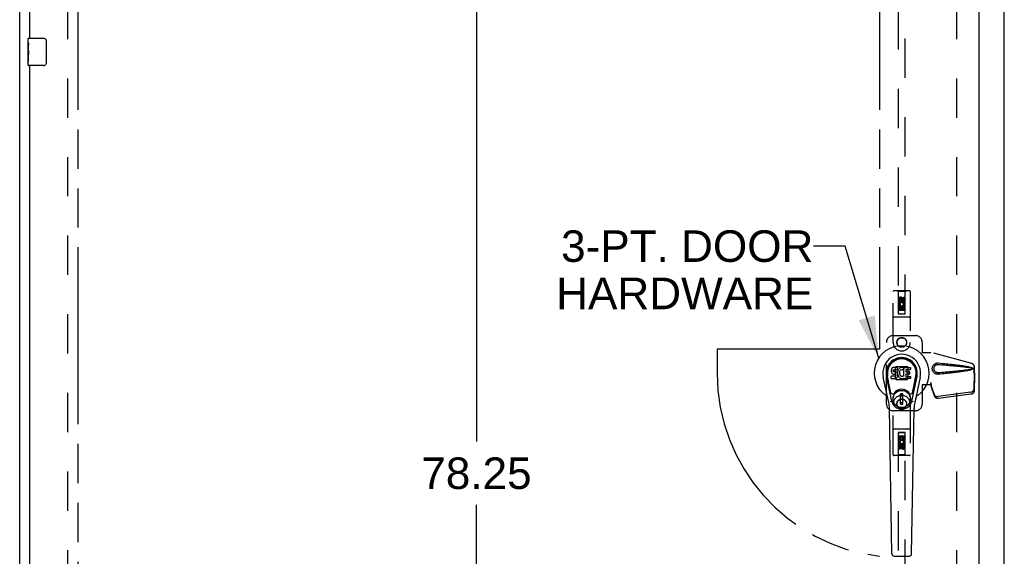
# Model space of a CAD drawing. Header units: inches. Extents: x 0 to 262, y 0 to 169.
# Tile 6 of 17: x 84 to 120, y 59 to 78. Entities that reach past the tile are written whole.
import ezdxf

# ---------------------------------------------------------------- set-up
doc = ezdxf.new("R2010")
doc.units = ezdxf.units.IN
doc.header["$LTSCALE"] = 14.384615
doc.header["$MEASUREMENT"] = 0
doc.linetypes.add('HIDDEN', pattern=[0.2, 0.1, -0.1])
doc.linetypes.add('PHANTOM', pattern=[0.8, 0.45, -0.05, 0.1, -0.05, 0.1, -0.05])
doc.layers.get('0').update_dxf_attribs({"linetype": 'CONTINUOUS'})
for name, color, linetype in [('02___PRT_ALL_AXES', 7, 'CONTINUOUS'), ('AVAILABLE_DOOR_SPACE', 7, 'CONTINUOUS'), ('DEFAULT_2', 8, 'HIDDEN'), ('DIMENSIONS', 7, 'CONTINUOUS')]:
    doc.layers.add(name, color=color, linetype=linetype)
doc.styles.get("Standard").update_dxf_attribs({"font": 'arial.ttf'})
doc.dimstyles.new('DIMSTYLE_2', dxfattribs={"dimtxt": 1.153846, "dimasz": 1.538462, "dimexe": 0.09, "dimexo": 0.07, "dimgap": 0.0375, "dimtad": 0, "dimtih": 1, "dimtoh": 1, "dimzin": 4, "dimdsep": 46, "dimtxsty": 'Standard', "dimblk": '_FILLED', "dimblk1": '_FILLED', "dimblk2": '_FILLED', "dimcen": 0.09, "dimazin": 1, "dimtfac": 1, "dimtdec": 3, "dimtofl": 0, "dimtmove": 0, "dimatfit": 3, "dimldrblk": '_FILLED', "dimfxl": 1, "dimtolj": 1, "dimtzin": 4, "dimarcsym": 0})
doc.dimstyles.get("Standard").update_dxf_attribs({"dimtxt": 1.307692, "dimasz": 1.538462, "dimexe": 0.09, "dimexo": 0.07, "dimgap": 0.09, "dimtad": 0, "dimtih": 1, "dimtoh": 1, "dimdec": 3, "dimzin": 4, "dimdsep": 46, "dimtxsty": 'Standard', "dimblk": '_FILLED', "dimblk1": '_FILLED', "dimblk2": '_FILLED', "dimcen": 0.09, "dimadec": 3, "dimazin": 1, "dimtp": 0.001, "dimtm": 0.001, "dimtfac": 1, "dimtdec": 3, "dimtofl": 0, "dimtmove": 0, "dimatfit": 3, "dimldrblk": '_FILLED', "dimfxl": 1, "dimtolj": 1, "dimtzin": 4, "dimarcsym": 0})

# ---------------------------------------------------------------- blocks, each defined once
blk = doc.blocks.new('_FILLED')
at = {"color": 0, "linetype": 'ByBlock'}
blk.add_solid([(0, 0), (-1, 0.2), (-1, -0.2)], dxfattribs=at)
blk = doc.blocks.new('*D15')
at = {"layer": 'DIMENSIONS', "color": 2, "linetype": 'Continuous'}
for p, q in [((102.576, 104.548), (101.148, 104.548)), ((101.192, 104.548), (101.192, 62.916)), ((101.192, 26.298), (101.192, 60.608)), ((101.148, 26.298), (99.807, 26.298))]:
    blk.add_line(p, q, dxfattribs=at)
at = {"layer": 'DIMENSIONS', "color": 2, "linetype": 'Continuous', "xscale": 1.5384615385, "yscale": 1.5384615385, "zscale": 1.5384615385}
for p, rotation in [((101.192, 104.548), 90), ((101.192, 26.298), 270)]:
    blk.add_blockref('_FILLED', p, dxfattribs=dict(at, rotation=rotation))
at = {"layer": 'DIMENSIONS', "color": 2, "linetype": 'Continuous', "insert": (101.192, 62.339), "char_height": 1.1538, "width": 4.03203, "attachment_point": 2, "line_spacing_factor": 0.9}
blk.add_mtext('78.25', dxfattribs=at)

msp = doc.modelspace()

# ---------------------------------------------------------------- linework, layer by layer
at = {"color": 3, "linetype": 'Continuous'}
for p, q in [((84.491, 18.527), (84.491, 108.319)), ((120.491, 18.527), (120.491, 108.319)), ((119.554, 105.569), (119.554, 25.277)), ((84.866, 77.673), (84.866, 100.173)), ((84.866, 54.173), (84.866, 76.673))]:
    msp.add_line(p, q, dxfattribs=at)
at = {"color": 7, "linetype": 'Continuous'}
for p, q in [((84.806, 77.512), (84.806, 77.658)), ((84.821, 77.673), (85.361, 77.673)), ((85.461, 77.573), (85.461, 76.773)), ((84.806, 77.254), (84.806, 77.288)), ((84.806, 77.057), (84.806, 77.089)), ((84.806, 76.688), (84.806, 76.827)), ((85.361, 76.673), (84.821, 76.673)), ((116.357, 65.537), (116.355, 65.513)), ((116.362, 65.56), (116.357, 65.537)), ((116.371, 65.583), (116.362, 65.56)), ((116.385, 65.603), (116.371, 65.583)), ((116.394, 65.611), (116.385, 65.603)), ((116.403, 65.617), (116.394, 65.611)), ((116.425, 65.627), (116.403, 65.617)), ((116.448, 65.634), (116.425, 65.627)), ((116.427, 65.517), (116.429, 65.532)), ((116.429, 65.532), (116.432, 65.538)), ((116.432, 65.538), (116.438, 65.543)), ((116.438, 65.543), (116.452, 65.548)), ((116.588, 65.634), (116.448, 65.634)), ((116.452, 65.548), (116.467, 65.549)), ((116.467, 65.549), (116.58, 65.549)), ((116.58, 65.549), (116.586, 65.549)), ((116.586, 65.549), (116.587, 65.555)), ((116.587, 65.555), (116.589, 65.568)), ((116.59, 65.591), (116.588, 65.634)), ((116.589, 65.568), (116.59, 65.591)), ((116.611, 65.534), (116.602, 65.514)), ((116.622, 65.554), (116.611, 65.534)), ((116.634, 65.572), (116.622, 65.554)), ((116.649, 65.589), (116.634, 65.572)), ((116.666, 65.604), (116.649, 65.589)), ((116.684, 65.617), (116.666, 65.604)), ((116.704, 65.626), (116.684, 65.617)), ((116.693, 65.526), (116.684, 65.516)), ((116.703, 65.534), (116.693, 65.526)), ((116.728, 65.544), (116.703, 65.534)), ((116.726, 65.631), (116.704, 65.626)), ((116.748, 65.633), (116.726, 65.631)), ((116.741, 65.548), (116.728, 65.544)), ((116.755, 65.547), (116.741, 65.548)), ((116.771, 65.632), (116.748, 65.633)), ((116.768, 65.544), (116.755, 65.547)), ((116.78, 65.539), (116.768, 65.544)), ((116.782, 65.631), (116.771, 65.632)), ((116.792, 65.627), (116.782, 65.631)), ((116.812, 65.61), (116.786, 65.542)), ((116.811, 65.615), (116.792, 65.627)), ((116.821, 65.632), (117.058, 65.632)), ((116.821, 65.307), (116.821, 65.632)), ((116.891, 65.544), (116.891, 65.477)), ((117.058, 65.549), (116.896, 65.549)), ((117.062, 65.628), (117.062, 65.553)), ((116.265, 64.353), (116.067, 65.279)), ((116.376, 64.4), (116.183, 65.304)), ((116.231, 65.077), (116.187, 65.305)), ((116.299, 64.931), (116.224, 65.312)), ((116.355, 65.513), (116.356, 65.49)), ((116.356, 65.49), (116.36, 65.466)), ((116.358, 65.228), (116.358, 65.302)), ((116.36, 65.466), (116.368, 65.444)), ((116.421, 65.308), (116.362, 65.307)), ((116.363, 65.223), (116.507, 65.223)), ((116.368, 65.444), (116.381, 65.424)), ((116.381, 65.424), (116.397, 65.406)), ((116.397, 65.406), (116.417, 65.393)), ((116.417, 65.393), (116.428, 65.389)), ((116.482, 65.308), (116.421, 65.308)), ((116.426, 65.502), (116.427, 65.517)), ((116.427, 65.494), (116.426, 65.502)), ((116.429, 65.487), (116.427, 65.494)), ((116.428, 65.389), (116.44, 65.387)), ((116.434, 65.481), (116.429, 65.487)), ((116.44, 65.477), (116.434, 65.481)), ((116.454, 65.473), (116.44, 65.477)), ((116.44, 65.387), (116.488, 65.387)), ((116.478, 65.473), (116.454, 65.473)), ((116.502, 65.472), (116.478, 65.473)), ((116.498, 65.309), (116.482, 65.308)), ((116.488, 65.387), (116.495, 65.386)), ((116.495, 65.386), (116.502, 65.383)), ((116.504, 65.312), (116.498, 65.309)), ((116.526, 65.467), (116.502, 65.472)), ((116.502, 65.383), (116.508, 65.379)), ((116.509, 65.318), (116.504, 65.312)), ((116.507, 65.223), (116.519, 65.224)), ((116.508, 65.379), (116.513, 65.373)), ((116.519, 65.33), (116.509, 65.318)), ((116.513, 65.373), (116.52, 65.359)), ((116.521, 65.337), (116.519, 65.33)), ((116.519, 65.224), (116.53, 65.228)), ((116.52, 65.359), (116.522, 65.344)), ((116.522, 65.344), (116.521, 65.337)), ((116.537, 65.462), (116.526, 65.467)), ((116.53, 65.228), (116.55, 65.242)), ((116.547, 65.455), (116.537, 65.462)), ((116.564, 65.438), (116.547, 65.455)), ((116.55, 65.242), (116.567, 65.259)), ((116.577, 65.418), (116.564, 65.438)), ((116.567, 65.259), (116.573, 65.269)), ((116.573, 65.269), (116.579, 65.28)), ((116.586, 65.396), (116.577, 65.418)), ((116.579, 65.28), (116.587, 65.302)), ((116.593, 65.373), (116.586, 65.396)), ((116.592, 65.47), (116.587, 65.426)), ((116.587, 65.426), (116.588, 65.404)), ((116.587, 65.302), (116.593, 65.325)), ((116.588, 65.404), (116.591, 65.382)), ((116.591, 65.382), (116.596, 65.36)), ((116.596, 65.492), (116.592, 65.47)), ((116.595, 65.349), (116.593, 65.373)), ((116.593, 65.325), (116.595, 65.349)), ((116.602, 65.514), (116.596, 65.492)), ((116.596, 65.36), (116.603, 65.339)), ((116.603, 65.339), (116.624, 65.299)), ((116.624, 65.299), (116.637, 65.281)), ((116.637, 65.281), (116.652, 65.264)), ((116.652, 65.264), (116.668, 65.249)), ((116.658, 65.442), (116.657, 65.415)), ((116.657, 65.415), (116.658, 65.401)), ((116.661, 65.468), (116.658, 65.442)), ((116.658, 65.401), (116.661, 65.389)), ((116.665, 65.481), (116.661, 65.468)), ((116.661, 65.389), (116.671, 65.364)), ((116.67, 65.493), (116.665, 65.481)), ((116.668, 65.249), (116.686, 65.235)), ((116.684, 65.516), (116.67, 65.493)), ((116.671, 65.364), (116.685, 65.341)), ((116.685, 65.341), (116.693, 65.331)), ((116.686, 65.235), (116.696, 65.23)), ((116.693, 65.331), (116.704, 65.322)), ((116.696, 65.23), (116.706, 65.227)), ((116.704, 65.322), (116.715, 65.314)), ((116.706, 65.227), (116.728, 65.221)), ((116.715, 65.314), (116.727, 65.309)), ((116.727, 65.309), (116.74, 65.307)), ((116.728, 65.221), (116.75, 65.219)), ((116.74, 65.307), (116.754, 65.307)), ((116.75, 65.219), (116.772, 65.222)), ((116.754, 65.307), (116.767, 65.309)), ((116.767, 65.309), (116.78, 65.313)), ((116.772, 65.222), (116.793, 65.228)), ((116.78, 65.313), (116.792, 65.318)), ((116.792, 65.318), (116.803, 65.326)), ((116.793, 65.228), (116.812, 65.24)), ((116.809, 65.325), (116.821, 65.307)), ((116.823, 65.24), (116.812, 65.24)), ((116.812, 65.24), (116.812, 65.24)), ((116.823, 65.227), (116.823, 65.24)), ((117.059, 65.223), (116.827, 65.223)), ((116.892, 65.386), (116.892, 65.308)), ((116.896, 65.472), (117.027, 65.472)), ((117.027, 65.39), (116.897, 65.39)), ((116.897, 65.304), (117.059, 65.304)), ((117.031, 65.468), (117.031, 65.395)), ((117.063, 65.299), (117.063, 65.227)), ((117.107, 64.4), (117.3, 65.304)), ((117.184, 64.931), (117.258, 65.312)), ((117.415, 65.279), (117.218, 64.353)), ((117.251, 65.077), (117.296, 65.305)), ((116.347, 64.706), (116.299, 64.931)), ((117.136, 64.706), (117.184, 64.931)), ((116.787, 64.665), (116.696, 64.665)), ((116.696, 64.291), (116.696, 64.665)), ((116.696, 64.626), (116.787, 64.626)), ((116.747, 64.626), (116.747, 64.547)), ((116.787, 64.547), (116.747, 64.547)), ((116.787, 64.291), (116.787, 64.665)), ((116.383, 58.807), (116.291, 64.128)), ((116.787, 64.331), (116.696, 64.331)), ((116.696, 64.291), (116.787, 64.291)), ((117.099, 58.807), (117.192, 64.128)), ((116.462, 58.73), (117.02, 58.73))]:
    msp.add_line(p, q, dxfattribs=at)
for points in [[(85.455, 77.609), (85.457, 77.603), (85.458, 77.597), (85.46, 77.591), (85.46, 77.585), (85.461, 77.579), (85.461, 77.573)], [(85.461, 76.773), (85.461, 76.767), (85.46, 76.76), (85.46, 76.754), (85.458, 76.748), (85.457, 76.742), (85.455, 76.737)], [(116.343, 64.37), (116.341, 64.375), (116.34, 64.381), (116.338, 64.387), (116.337, 64.392)], [(117.146, 64.392), (117.144, 64.387), (117.143, 64.381), (117.141, 64.375), (117.14, 64.37)]]:
    msp.add_lwpolyline(points, dxfattribs=at)
for radius in [0.317, 0.313]:
    msp.add_circle((116.741, 64.478), radius, dxfattribs=at)
for centre, radius, start, end in [((84.821, 77.658), 0.015, 90, 180), ((85.361, 77.573), 0.1, 21.1999, 90), ((84.821, 76.688), 0.015, 180, 270), ((85.361, 76.773), 0.1, 270, 338.7946), ((116.741, 65.423), 1.004, 305.5066, 234.4934), ((116.741, 65.423), 0.689, 347.9703, 192.0297), ((116.741, 65.423), 0.571, 347.9703, 192.0297), ((116.741, 65.413), 0.527, 348.9402, 191.0594), ((116.782, 65.543), 0.00448, 246.1578, 339.0016), ((116.808, 65.612), 0.00448, 339.0016, 51.8729), ((116.896, 65.544), 0.00448, 90, 180), ((117.058, 65.628), 0.00448, 0, 90), ((117.058, 65.553), 0.00448, 270, 360), ((116.362, 65.302), 0.00448, 90, 180.0119), ((116.363, 65.228), 0.00483, 180, 270), ((116.806, 65.322), 0.00448, 34.0893, 127.3444), ((116.827, 65.227), 0.00448, 180, 270), ((116.896, 65.477), 0.00448, 180, 270), ((116.897, 65.386), 0.00448, 90, 180), ((116.897, 65.308), 0.00448, 180, 270), ((117.027, 65.468), 0.00448, 0, 90), ((117.027, 65.395), 0.00448, 270, 360), ((117.059, 65.299), 0.00448, 0, 90), ((117.059, 65.227), 0.00448, 270, 360), ((116.741, 64.478), 0.354, 35.4237, 144.5763), ((116.044, 64.445), 0.197, 12.0297, 54.4934), ((116.404, 64.718), 0.0591, 192.0297, 324.5763), ((117.078, 64.718), 0.0591, 215.4237, 347.9703), ((117.439, 64.445), 0.197, 125.5066, 167.9703), ((115.11, 64.107), 1.181, 1, 12.0297), ((116.741, 64.478), 0.374, 192.0297, 347.9703), ((118.373, 64.107), 1.181, 167.9703, 179), ((116.462, 58.809), 0.0787, 181, 270), ((117.02, 58.809), 0.0787, 270, 359)]:
    msp.add_arc(centre, radius, start, end, dxfattribs=at)
msp.add_ellipse((116.741, 65.413), major_axis=(0, 0.565), ratio=0.999848, start_param=-1.76365, end_param=1.76365, dxfattribs=at)
at = {"layer": '02___PRT_ALL_AXES', "color": 7, "linetype": 'Continuous'}
for p, q in [((84.806, 77.512), (84.806, 77.658)), ((84.806, 77.254), (84.806, 77.511)), ((84.812, 77.456), (84.806, 77.456)), ((84.813, 77.288), (84.813, 77.424)), ((84.806, 77.288), (84.813, 77.288)), ((84.806, 76.688), (84.806, 77.252)), ((84.808, 77.225), (84.806, 77.225)), ((84.806, 77.093), (84.812, 77.093)), ((84.806, 77.057), (84.813, 77.057)), ((84.813, 76.827), (84.813, 77.057)), ((84.806, 76.994), (84.813, 76.994)), ((84.806, 76.827), (84.813, 76.827))]:
    msp.add_line(p, q, dxfattribs=at)
at = {"layer": '02___PRT_ALL_AXES', "color": 8, "linetype": 'HIDDEN'}
for p, q in [((116.635, 68.046), (116.635, 68.138)), ((116.677, 68.046), (116.635, 68.046)), ((116.677, 68.138), (116.677, 68.046)), ((116.721, 68.109), (116.721, 68.138)), ((116.762, 68.152), (116.762, 68.106)), ((116.805, 68.202), (116.848, 68.202)), ((116.805, 68.109), (116.805, 68.202)), ((116.848, 68.202), (116.848, 68.109)), ((116.635, 67.889), (116.812, 67.889)), ((116.635, 67.733), (116.635, 67.889)), ((116.677, 67.733), (116.635, 67.733)), ((116.683, 67.914), (116.644, 67.897)), ((116.72, 67.847), (116.677, 67.847)), ((116.677, 67.847), (116.677, 67.733)), ((116.72, 67.754), (116.72, 67.847)), ((116.762, 67.754), (116.72, 67.754)), ((116.805, 67.847), (116.762, 67.847)), ((116.762, 67.847), (116.762, 67.754)), ((116.812, 67.889), (116.794, 67.902)), ((116.805, 67.733), (116.805, 67.847)), ((116.848, 67.733), (116.805, 67.733)), ((116.837, 67.893), (116.836, 67.889)), ((116.836, 67.889), (116.848, 67.889)), ((116.848, 67.889), (116.848, 67.733)), ((116.635, 63.112), (116.677, 63.112)), ((116.635, 62.956), (116.635, 63.112)), ((116.677, 63.112), (116.677, 62.999)), ((116.721, 63.091), (116.763, 63.091)), ((116.721, 62.999), (116.721, 63.091)), ((116.763, 63.091), (116.763, 62.999)), ((116.806, 63.112), (116.848, 63.112)), ((116.806, 62.999), (116.806, 63.112)), ((116.848, 63.112), (116.848, 62.956)), ((116.647, 62.956), (116.635, 62.956)), ((116.635, 62.644), (116.635, 62.736)), ((116.677, 62.644), (116.635, 62.644)), ((116.645, 62.953), (116.647, 62.956)), ((116.848, 62.956), (116.67, 62.956)), ((116.67, 62.956), (116.689, 62.943)), ((116.677, 62.999), (116.721, 62.999)), ((116.677, 62.736), (116.677, 62.644)), ((116.721, 62.694), (116.721, 62.74)), ((116.762, 62.736), (116.762, 62.708)), ((116.763, 62.999), (116.806, 62.999)), ((116.8, 62.932), (116.839, 62.949)), ((116.806, 62.8), (116.848, 62.8)), ((116.806, 62.708), (116.806, 62.8)), ((116.848, 62.8), (116.848, 62.708))]:
    msp.add_line(p, q, dxfattribs=at)
at = {"layer": '02___PRT_ALL_AXES', "color": 7, "linetype": 'Continuous'}
for points in [[(84.806, 77.512), (84.806, 77.508), (84.807, 77.504), (84.807, 77.498), (84.809, 77.485)], [(84.809, 77.485), (84.81, 77.478), (84.811, 77.469), (84.812, 77.461)], [(84.812, 77.461), (84.812, 77.452), (84.813, 77.443), (84.813, 77.434), (84.813, 77.424)], [(84.806, 77.254), (84.807, 77.246), (84.807, 77.237), (84.808, 77.227)], [(84.808, 77.227), (84.811, 77.193), (84.811, 77.181), (84.812, 77.169), (84.813, 77.156), (84.813, 77.144), (84.813, 77.131), (84.813, 77.118), (84.813, 77.105), (84.812, 77.093), (84.811, 77.08), (84.811, 77.068)]]:
    msp.add_lwpolyline(points, dxfattribs=at)
at = {"layer": '02___PRT_ALL_AXES', "color": 8, "linetype": 'HIDDEN'}
for centre, radius in [((116.741, 68.095), 0.085), ((116.741, 66.548), 0.172), ((116.741, 64.298), 0.172), ((116.741, 62.75), 0.085)]:
    msp.add_circle(centre, radius, dxfattribs=at)
for centre, radius, start, end in [((116.699, 68.138), 0.0644, 12.2995, 180.0775), ((116.741, 67.939), 0.107, 334.2636, 203.4027), ((116.699, 68.138), 0.0219, 359.9011, 180), ((116.784, 68.109), 0.0635, 180, 360), ((116.784, 68.109), 0.0219, 190.307, 360), ((116.741, 67.939), 0.0639, 324.8895, 203.4026), ((116.741, 62.907), 0.107, 154.2636, 23.4027), ((116.698, 62.736), 0.0635, 0, 180), ((116.741, 62.907), 0.0639, 144.8895, 23.4026), ((116.699, 62.736), 0.0219, 10.307, 180), ((116.784, 62.708), 0.0644, 192.2995, 0.0775), ((116.784, 62.708), 0.0219, 179.9011, 360)]:
    msp.add_arc(centre, radius, start, end, dxfattribs=at)
at = {"layer": '02___PRT_ALL_AXES', "color": 7, "linetype": 'Continuous'}
msp.add_ellipse((85.069, 77.089), major_axis=(0.263, 0), ratio=0.432808, start_param=3.141593, end_param=3.321581, dxfattribs=at)
at = {"layer": 'AVAILABLE_DOOR_SPACE', "color": 4, "linetype": 'PHANTOM'}
for p, q in [((86.616, 104.548), (86.616, 26.298)), ((115.929, 104.548), (115.929, 66.298)), ((115.929, 66.298), (109.991, 66.298)), ((109.991, 66.298), (109.991, 65.423))]:
    msp.add_line(p, q, dxfattribs=at)
msp.add_arc((116.741, 65.423), 6.75, 180, 263.0865, dxfattribs=at)
at = {"layer": 'DEFAULT_2', "color": 8, "linetype": 'HIDDEN'}
for p, q in [((86.241, 104.975), (86.241, 25.871)), ((118.741, 104.975), (118.741, 25.871)), ((116.616, 104.595), (116.616, 67.594)), ((116.866, 67.594), (116.866, 104.595)), ((116.429, 66.548), (116.429, 68.405)), ((117.024, 68.435), (116.459, 68.435)), ((116.611, 68.405), (116.581, 68.435)), ((116.871, 68.405), (116.611, 68.405)), ((116.611, 68.405), (116.615, 67.595)), ((116.868, 67.595), (116.871, 68.405)), ((116.871, 68.405), (116.901, 68.435)), ((117.054, 68.405), (117.054, 66.548)), ((116.741, 68.167), (116.679, 68.131)), ((116.679, 68.131), (116.689, 68.125)), ((116.679, 68.131), (116.679, 68.059)), ((116.679, 68.059), (116.689, 68.065)), ((116.679, 68.059), (116.741, 68.023)), ((116.741, 68.156), (116.689, 68.125)), ((116.689, 68.125), (116.689, 68.065)), ((116.689, 68.065), (116.741, 68.034)), ((116.804, 68.131), (116.741, 68.167)), ((116.741, 68.167), (116.741, 68.156)), ((116.794, 68.125), (116.741, 68.156)), ((116.741, 68.034), (116.794, 68.065)), ((116.741, 68.023), (116.804, 68.059)), ((116.804, 68.131), (116.794, 68.125)), ((116.794, 68.065), (116.794, 68.125)), ((116.804, 68.059), (116.794, 68.065)), ((116.804, 68.059), (116.804, 68.131)), ((116.869, 67.845), (116.614, 67.845)), ((116.826, 67.72), (116.656, 67.72)), ((116.741, 68.023), (116.741, 68.034)), ((117.024, 67.47), (116.459, 67.47)), ((116.615, 67.595), (116.868, 67.595)), ((116.616, 67.597), (116.866, 67.597)), ((116.616, 67.594), (116.866, 67.594)), ((116.429, 66.798), (117.241, 66.798)), ((116.179, 64.298), (116.179, 66.548)), ((117.491, 66.548), (117.491, 66.195)), ((117.488, 66.178), (117.491, 66.195)), ((117.488, 66.178), (117.809, 66.178)), ((117.496, 66.178), (117.491, 66.195)), ((119.299, 65.775), (117.802, 66.178)), ((119.307, 65.775), (117.809, 66.178)), ((116.54, 65.659), (116.505, 65.624)), ((116.505, 65.624), (116.505, 65.222)), ((116.943, 65.659), (116.54, 65.659)), ((116.978, 65.624), (116.943, 65.659)), ((116.978, 65.222), (116.978, 65.624)), ((119.391, 65.425), (119.391, 65.655)), ((119.399, 65.425), (119.399, 65.655)), ((116.505, 65.222), (116.54, 65.186)), ((116.54, 65.186), (116.943, 65.186)), ((116.943, 65.186), (116.978, 65.222)), ((119.37, 65.507), (119.391, 65.425)), ((119.391, 65.436), (119.372, 64.821)), ((119.377, 65.507), (119.399, 65.425)), ((119.404, 65.365), (119.385, 64.75)), ((119.391, 65.436), (119.404, 65.365)), ((119.399, 65.425), (119.391, 65.425)), ((119.393, 65.452), (119.402, 65.396)), ((119.402, 65.396), (119.403, 65.385)), ((119.403, 65.385), (119.403, 65.375)), ((119.403, 65.375), (119.404, 65.365)), ((117.809, 64.998), (117.488, 64.998)), ((117.488, 64.998), (117.491, 64.981)), ((117.496, 64.998), (117.491, 64.981)), ((117.491, 64.981), (117.491, 64.298)), ((117.809, 65.085), (117.802, 65.085)), ((117.802, 65.085), (117.802, 64.998)), ((117.94, 64.627), (117.808, 65.011)), ((117.821, 64.94), (117.808, 65.011)), ((117.809, 65.085), (117.809, 64.998)), ((117.817, 64.971), (117.821, 64.94)), ((117.953, 64.556), (117.821, 64.94)), ((119.254, 64.722), (118.067, 64.57)), ((119.268, 64.651), (118.08, 64.499)), ((116.429, 62.44), (116.429, 64.298)), ((117.054, 64.298), (117.054, 62.44)), ((117.241, 64.048), (116.429, 64.048)), ((117.024, 63.375), (116.459, 63.375)), ((116.615, 63.25), (116.611, 62.44)), ((116.614, 63), (116.869, 63)), ((116.615, 63.25), (116.868, 63.25)), ((116.866, 63.252), (116.616, 63.252)), ((116.616, 63.252), (116.616, 26.25)), ((116.866, 63.249), (116.616, 63.249)), ((116.656, 63.125), (116.826, 63.125)), ((116.866, 26.25), (116.866, 63.252)), ((116.871, 62.44), (116.868, 63.25)), ((116.741, 62.823), (116.679, 62.787)), ((116.679, 62.787), (116.689, 62.781)), ((116.679, 62.787), (116.679, 62.715)), ((116.679, 62.715), (116.689, 62.72)), ((116.679, 62.715), (116.741, 62.678)), ((116.741, 62.811), (116.689, 62.781)), ((116.689, 62.781), (116.689, 62.72)), ((116.689, 62.72), (116.741, 62.69)), ((116.804, 62.787), (116.741, 62.823)), ((116.741, 62.823), (116.741, 62.811)), ((116.794, 62.781), (116.741, 62.811)), ((116.741, 62.69), (116.794, 62.72)), ((116.741, 62.678), (116.804, 62.715)), ((116.741, 62.678), (116.741, 62.69)), ((116.804, 62.787), (116.794, 62.781)), ((116.794, 62.72), (116.794, 62.781)), ((116.804, 62.715), (116.794, 62.72)), ((116.804, 62.715), (116.804, 62.787)), ((117.024, 62.41), (116.459, 62.41)), ((116.611, 62.44), (116.581, 62.41)), ((116.871, 62.44), (116.611, 62.44)), ((116.871, 62.44), (116.901, 62.41))]:
    msp.add_line(p, q, dxfattribs=at)
for points in [[(118.085, 65.38), (118.072, 65.379), (118.059, 65.379), (118.047, 65.38), (118.034, 65.381), (118.021, 65.384), (118.008, 65.387), (117.996, 65.391), (117.984, 65.395), (117.973, 65.401), (117.961, 65.407), (117.95, 65.414), (117.938, 65.423), (117.927, 65.432), (117.916, 65.443), (117.905, 65.456), (117.894, 65.47), (117.885, 65.486), (117.877, 65.502), (117.87, 65.518), (117.865, 65.535), (117.862, 65.552), (117.859, 65.57), (117.859, 65.587), (117.859, 65.604), (117.861, 65.622), (117.865, 65.639), (117.87, 65.656), (117.876, 65.672), (117.884, 65.688), (117.893, 65.704), (117.904, 65.718), (117.915, 65.731), (117.926, 65.742), (117.937, 65.752), (117.949, 65.76), (117.96, 65.768), (117.972, 65.774), (117.983, 65.78), (117.995, 65.785), (118.008, 65.789), (118.02, 65.792), (118.033, 65.794), (118.046, 65.796)], [(118.085, 65.433), (118.076, 65.433), (118.066, 65.433), (118.057, 65.434), (118.048, 65.435), (118.038, 65.437), (118.029, 65.439), (118.021, 65.442), (118.012, 65.446), (118.003, 65.45), (117.995, 65.454), (117.987, 65.46), (117.979, 65.466), (117.971, 65.473), (117.963, 65.481), (117.955, 65.49), (117.947, 65.5), (117.941, 65.511), (117.935, 65.522), (117.93, 65.533), (117.927, 65.544), (117.924, 65.555), (117.922, 65.566), (117.921, 65.577), (117.921, 65.587), (117.921, 65.597), (117.922, 65.608), (117.924, 65.619), (117.926, 65.629), (117.93, 65.641), (117.934, 65.652), (117.94, 65.663), (117.946, 65.674), (117.954, 65.684), (117.961, 65.694), (117.969, 65.702), (117.978, 65.709), (117.986, 65.715), (117.994, 65.721), (118.003, 65.726), (118.011, 65.73), (118.02, 65.733), (118.029, 65.736), (118.038, 65.739), (118.047, 65.741), (118.057, 65.742), (118.066, 65.743), (118.076, 65.743), (118.085, 65.742)], [(118.046, 65.796), (118.059, 65.797), (118.072, 65.797), (118.085, 65.796)], [(118.085, 65.796), (118.161, 65.788), (118.233, 65.781), (118.303, 65.774), (118.37, 65.767), (118.434, 65.76), (118.496, 65.753), (118.555, 65.746), (118.611, 65.74), (118.665, 65.733), (118.717, 65.727), (118.767, 65.721), (118.815, 65.715), (118.861, 65.709), (118.905, 65.703), (118.947, 65.697), (118.987, 65.691), (119.026, 65.685), (119.063, 65.679), (119.098, 65.672), (119.132, 65.666), (119.164, 65.66), (119.195, 65.653), (119.224, 65.647), (119.252, 65.639), (119.279, 65.631), (119.303, 65.623)], [(118.085, 65.742), (118.149, 65.737), (118.21, 65.732), (118.269, 65.727), (118.326, 65.722), (118.381, 65.717), (118.433, 65.712), (118.484, 65.708), (118.533, 65.704), (118.58, 65.699), (118.625, 65.695), (118.668, 65.691), (118.709, 65.687), (118.749, 65.684), (118.786, 65.68), (118.822, 65.676), (118.857, 65.673), (118.889, 65.669), (118.921, 65.666), (118.951, 65.663), (118.98, 65.66), (119.008, 65.657), (119.036, 65.653), (119.063, 65.65), (119.09, 65.647), (119.117, 65.643), (119.144, 65.64), (119.17, 65.636), (119.197, 65.632), (119.224, 65.628), (119.251, 65.623), (119.277, 65.618), (119.304, 65.612)], [(119.304, 65.564), (119.277, 65.558), (119.251, 65.552), (119.224, 65.548), (119.197, 65.543), (119.171, 65.54), (119.144, 65.536), (119.117, 65.532), (119.09, 65.529), (119.064, 65.526), (119.036, 65.522), (119.009, 65.519), (118.981, 65.516), (118.952, 65.513), (118.922, 65.51), (118.89, 65.506), (118.858, 65.503), (118.823, 65.499), (118.787, 65.496), (118.75, 65.492), (118.71, 65.488), (118.669, 65.484), (118.626, 65.48), (118.581, 65.476), (118.534, 65.472), (118.485, 65.468), (118.434, 65.463), (118.381, 65.459), (118.326, 65.454), (118.269, 65.449), (118.21, 65.444), (118.149, 65.439), (118.085, 65.433)], [(119.303, 65.553), (119.281, 65.545), (119.257, 65.537), (119.232, 65.531), (119.205, 65.524), (119.177, 65.518), (119.148, 65.512), (119.118, 65.507), (119.086, 65.501), (119.053, 65.495), (119.018, 65.49), (118.982, 65.484), (118.945, 65.479), (118.906, 65.473), (118.865, 65.467), (118.823, 65.462), (118.778, 65.456), (118.732, 65.45), (118.685, 65.445), (118.635, 65.439), (118.583, 65.433), (118.529, 65.426), (118.473, 65.42), (118.415, 65.414), (118.354, 65.407), (118.291, 65.401), (118.225, 65.394), (118.156, 65.387), (118.085, 65.38)], [(119.299, 65.775), (119.312, 65.771), (119.324, 65.766), (119.336, 65.759), (119.347, 65.75), (119.357, 65.741), (119.366, 65.731), (119.373, 65.72), (119.38, 65.708), (119.385, 65.695), (119.388, 65.682), (119.391, 65.668), (119.391, 65.655)], [(119.303, 65.623), (119.31, 65.62), (119.315, 65.616), (119.319, 65.611), (119.323, 65.606), (119.326, 65.6), (119.327, 65.594), (119.328, 65.588), (119.327, 65.582), (119.326, 65.576), (119.323, 65.57), (119.319, 65.565), (119.315, 65.56), (119.31, 65.556), (119.303, 65.553)], [(119.304, 65.612), (119.309, 65.61), (119.313, 65.608), (119.317, 65.604), (119.32, 65.601), (119.322, 65.597), (119.324, 65.592), (119.324, 65.588), (119.324, 65.583), (119.322, 65.579), (119.32, 65.575), (119.317, 65.571), (119.313, 65.568), (119.309, 65.565), (119.304, 65.564)], [(119.399, 65.655), (119.398, 65.668), (119.396, 65.682), (119.392, 65.695), (119.387, 65.708), (119.381, 65.72), (119.373, 65.731), (119.364, 65.741), (119.355, 65.75), (119.344, 65.759), (119.332, 65.766), (119.32, 65.771), (119.307, 65.775)], [(119.37, 65.507), (119.375, 65.487), (119.38, 65.468), (119.386, 65.449), (119.391, 65.431), (119.396, 65.413), (119.402, 65.396)], [(119.377, 65.507), (119.38, 65.497), (119.383, 65.488), (119.385, 65.478), (119.388, 65.469), (119.39, 65.461), (119.393, 65.452)], [(119.393, 65.452), (119.393, 65.45), (119.392, 65.447), (119.392, 65.444), (119.392, 65.442), (119.391, 65.439), (119.391, 65.436)], [(117.802, 65.085), (117.804, 65.065), (117.807, 65.045), (117.809, 65.025), (117.812, 65.006), (117.817, 64.971)], [(117.809, 65.045), (117.809, 65.036), (117.808, 65.027)], [(117.808, 65.027), (117.808, 65.021), (117.808, 65.019), (117.808, 65.016), (117.808, 65.014), (117.808, 65.011)], [(117.809, 65.085), (117.809, 65.075), (117.809, 65.045)], [(117.816, 64.978), (117.815, 64.989), (117.812, 65.007), (117.811, 65.023), (117.81, 65.037), (117.809, 65.05), (117.809, 65.058)], [(119.254, 64.722), (119.27, 64.725), (119.284, 64.729), (119.299, 64.734), (119.312, 64.741), (119.325, 64.748), (119.337, 64.757), (119.347, 64.767), (119.355, 64.777), (119.362, 64.787), (119.367, 64.799), (119.37, 64.81), (119.372, 64.821)], [(117.94, 64.627), (117.944, 64.618), (117.95, 64.609), (117.957, 64.6), (117.965, 64.593), (117.975, 64.586), (117.986, 64.58), (117.998, 64.576), (118.011, 64.572), (118.024, 64.57), (118.038, 64.568), (118.052, 64.569), (118.067, 64.57)], [(118.08, 64.499), (118.066, 64.497), (118.052, 64.497), (118.038, 64.499), (118.024, 64.501), (118.012, 64.505), (118, 64.509), (117.989, 64.515), (117.979, 64.522), (117.97, 64.529), (117.963, 64.538), (117.958, 64.547), (117.953, 64.556)], [(119.385, 64.75), (119.384, 64.739), (119.381, 64.728), (119.375, 64.716), (119.369, 64.706), (119.36, 64.696), (119.35, 64.686), (119.339, 64.677), (119.326, 64.67), (119.312, 64.663), (119.298, 64.658), (119.283, 64.654), (119.268, 64.651)]]:
    msp.add_lwpolyline(points, dxfattribs=at)
for centre, radius in [((116.741, 68.095), 0.0845), ((116.741, 66.548), 0.18), ((116.741, 64.298), 0.18), ((116.741, 62.75), 0.0845)]:
    msp.add_circle(centre, radius, dxfattribs=at)
for centre, radius, start, end in [((116.459, 68.405), 0.03, 90, 180), ((117.024, 68.405), 0.03, 0, 90), ((116.656, 67.68), 0.04, 90, 180), ((116.826, 67.68), 0.04, 0, 90), ((116.459, 67.5), 0.03, 180, 270), ((116.656, 67.635), 0.04, 180, 270), ((116.826, 67.635), 0.04, 270, 360), ((117.024, 67.5), 0.03, 270, 360), ((116.429, 66.548), 0.25, 90, 180), ((117.241, 66.548), 0.25, 0, 90), ((116.741, 66.548), 0.312, 180, 360), ((116.741, 64.298), 0.312, 0, 180), ((116.429, 64.298), 0.25, 180, 270), ((117.241, 64.298), 0.25, 270, 360), ((116.459, 63.345), 0.03, 90, 180), ((117.024, 63.345), 0.03, 0, 90), ((116.656, 63.21), 0.04, 90, 180), ((116.656, 63.165), 0.04, 180, 270), ((116.826, 63.21), 0.04, 0, 90), ((116.826, 63.165), 0.04, 270, 360), ((116.459, 62.44), 0.03, 180, 270), ((117.024, 62.44), 0.03, 270, 360)]:
    msp.add_arc(centre, radius, start, end, dxfattribs=at)

# ---------------------------------------------------------------- texts
at = {"layer": 'DIMENSIONS', "color": 2, "linetype": 'Continuous', "insert": (113.509, 70.646), "char_height": 1.1538, "width": 9.38519, "attachment_point": 3, "line_spacing_factor": 0.9}
msp.add_mtext('3-PT. DOOR\\PHARDWARE', dxfattribs=at)

# ---------------------------------------------------------------- dimensions: what is measured, and where the dimension line sits
at = {"layer": 'DIMENSIONS', "color": 2, "linetype": 'Continuous'}
dim = msp.add_linear_dim(base=(101.192, 26.298), p1=(102.646, 104.548), p2=(99.737, 26.298), angle=270, dimstyle='DIMSTYLE_2', dxfattribs=at)
dim.commit()
dim.dimension.update_dxf_attribs({"geometry": '*D15', "text_midpoint": (101.196, 61.756), "dimtype": 160})

# ---------------------------------------------------------------- leaders
at = {"layer": 'DIMENSIONS', "color": 2, "linetype": 'Continuous', "annotation_type": 0, "has_hookline": 1, "hookline_direction": 1, "text_width": 9.187}
msp.add_leader([(115.899, 65.969), (114.677, 70.069), (113.509, 70.069)], dimstyle='Standard', override={"dimtad": 0}, dxfattribs=at)

doc.saveas('drawing.dxf')
